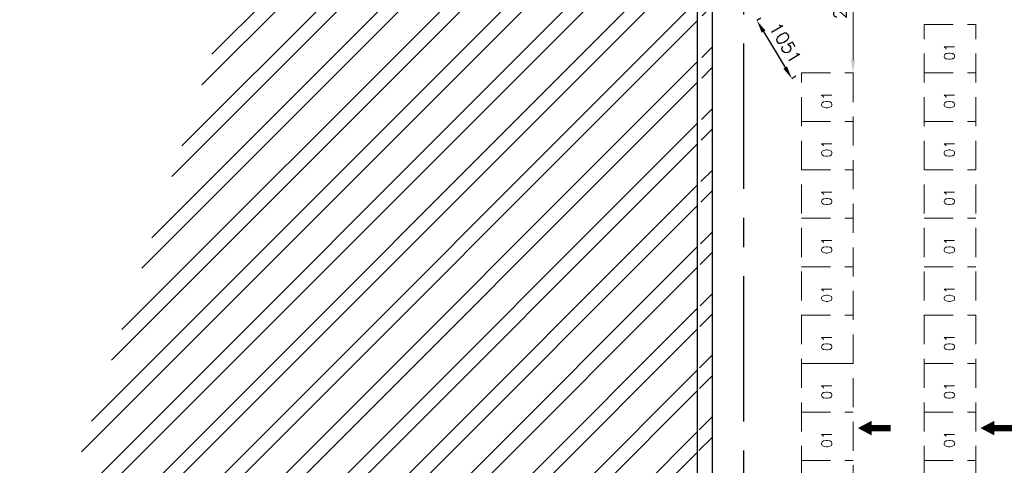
# Model space of a CAD drawing. Header units: inches. Extents: x 0 to 1564127, y -23460 to 23144100.
# Tile 164 of 215: x 1444298 to 1459548, y 152300 to 159200. Entities that reach past the tile are written whole.
import ezdxf

# ---------------------------------------------------------------- set-up
doc = ezdxf.new("R2010")
doc.units = ezdxf.units.IN
doc.header["$LTSCALE"] = 1800
doc.header["$MEASUREMENT"] = 0
doc.linetypes.add('CENTER', pattern=[2, 1.25, -0.25, 0.25, -0.25])
doc.linetypes.add('HIDDEN', pattern=[0.375, 0.25, -0.125])
doc.layers.get('0').update_dxf_attribs({"color": 253, "lineweight": 9})
for name, color, linetype in [('GRID', 251, 'CENTER'), ('ROOM', 7, 'Continuous'), ('WALL', 6, 'Continuous')]:
    doc.layers.add(name, color=color, linetype=linetype)
doc.layers.add('LAYOUT', color=8, linetype='Continuous', lineweight=9)
doc.layers.add('PNL', color=8, linetype='HIDDEN', lineweight=9)
doc.styles.add('ROMANS', font='romans.shx')
doc.dimstyles.new('STANDARD$0', dxfattribs={"dimtxt": 200, "dimasz": 200, "dimexe": 0, "dimexo": 100, "dimgap": 100, "dimtad": 1, "dimdec": 0, "dimzin": 0, "dimdsep": 46, "dimtxsty": 'ROMANS', "dimcen": 0.09, "dimclrd": 256, "dimclre": 256, "dimclrt": 256, "dimadec": 0, "dimazin": 0, "dimtfac": 1, "dimtdec": 0, "dimtmove": 0, "dimatfit": 3, "dimfxl": 1, "dimtolj": 1, "dimtzin": 0, "dimlwd": -1, "dimlwe": -1, "dimarcsym": 0})

# ---------------------------------------------------------------- blocks, each defined once
blk = doc.blocks.new('*D955')
at = {"layer": 'Defpoints', "color": 0, "transparency": 16777216}
for p in [(1457206, 160725), (1457413, 160725), (1457206, 158375)]:
    blk.add_point(p, dxfattribs=at)
at = {"layer": 'LAYOUT', "transparency": 16777216}
for p, q in [((1457313, 160725), (1457206, 160725)), ((1457206, 158575), (1457206, 160525)), ((1457106, 158375), (1457206, 158375))]:
    blk.add_line(p, q, dxfattribs=at)
for points in [[(1457172, 160525), (1457239, 160525), (1457206, 160725)], [(1457172, 158575), (1457239, 158575), (1457206, 158375)]]:
    blk.add_solid(points, dxfattribs=at)
at = {"layer": 'LAYOUT', "transparency": 16777216, "insert": (1457006, 159550), "char_height": 200, "attachment_point": 5, "rotation": 90, "style": 'ROMANS'}
blk.add_mtext('\\A1;2350', dxfattribs=at)
blk = doc.blocks.new('*D925')
at = {"layer": 'Defpoints', "color": 0, "transparency": 16777216}
for p in [(1455863, 159275), (1456406, 158375), (1456259, 158287)]:
    blk.add_point(p, dxfattribs=at)
at = {"layer": 'ROOM', "transparency": 16777216}
for p, q in [((1455777, 159224), (1455716, 159187)), ((1455820, 159016), (1456156, 158458)), ((1456320, 158324), (1456259, 158287))]:
    blk.add_line(p, q, dxfattribs=at)
for points in [[(1455848, 159033), (1455791, 158998), (1455716, 159187)], [(1456184, 158475), (1456127, 158441), (1456259, 158287)]]:
    blk.add_solid(points, dxfattribs=at)
at = {"layer": 'ROOM', "transparency": 16777216, "insert": (1456159, 158840), "char_height": 200, "attachment_point": 5, "rotation": 301.104, "style": 'ROMANS'}
blk.add_mtext('\\A1;1051', dxfattribs=at)

msp = doc.modelspace()

# ---------------------------------------------------------------- hatches: boundary and pattern name
h = msp.add_hatch()
h.set_pattern_fill('ANSI32', color=256, scale=1800, style=0)
h.set_pattern_definition([(45, (1295337.1, 1000), (-477.297, 477.297), []), (45, (1295655.3, 1000), (-477.297, 477.297), [])])
edge = h.paths.add_edge_path()
edge.add_line((1444297.82, 149590.31), (1454797.82, 149590.31))
edge.add_line((1444527.82, 149360.31), (1455027.82, 149360.31))
edge.add_line((1455027.82, 149360.31), (1455027.82, 181360.31))
edge.add_line((1454797.82, 149590.31), (1454797.82, 181590.31))

# ---------------------------------------------------------------- linework, layer by layer
at = {"layer": 'GRID'}
msp.add_line((1455512.82, 131380.31), (1455512.82, 183222.97), dxfattribs=at)
at = {"layer": 'LAYOUT', "color": 7}
for points in [[(1457279.41, 152876.56, 0, 225, 0), (1457492.76, 152876.56, 225, 225, 0)], [(1459179.41, 152876.56, 0, 225, 0), (1459392.76, 152876.56, 225, 225, 0)]]:
    msp.add_lwpolyline(points, format="xyseb", dxfattribs=at)
at = {"layer": 'LAYOUT', "color": 7, "const_width": 100}
for points in [[(1457492.76, 152876.56), (1457789.87, 152876.56)], [(1459392.76, 152876.56), (1459689.87, 152876.56)]]:
    msp.add_lwpolyline(points, dxfattribs=at)
at = {"layer": 'PNL', "color": 2}
for p, q in [((1458305.82, 150125.31), (1458305.82, 159125.31)), ((1458305.82, 159125.31), (1459105.82, 159125.31)), ((1459105.82, 150125.31), (1459105.82, 159125.31)), ((1456405.82, 150125.31), (1456405.82, 158375.31)), ((1456405.82, 158375.31), (1457205.82, 158375.31)), ((1457205.82, 158375.31), (1457205.82, 150125.31)), ((1458305.82, 158375.31), (1459105.82, 158375.31)), ((1456405.82, 157625.31), (1457205.82, 157625.31)), ((1458305.82, 157625.31), (1459105.82, 157625.31)), ((1456405.82, 156875.31), (1457205.82, 156875.31)), ((1458305.82, 156875.31), (1459105.82, 156875.31)), ((1456405.82, 156125.31), (1457205.82, 156125.31)), ((1458305.82, 156125.31), (1459105.82, 156125.31)), ((1456405.82, 155375.31), (1457205.82, 155375.31)), ((1458305.82, 155375.31), (1459105.82, 155375.31)), ((1456405.82, 154625.31), (1457205.82, 154625.31)), ((1458305.82, 154625.31), (1459105.82, 154625.31)), ((1456405.82, 153875.31), (1457205.82, 153875.31)), ((1457205.82, 153875.31), (1456605.82, 153875.31)), ((1458305.82, 153875.31), (1459105.82, 153875.31)), ((1456405.82, 153125.31), (1457205.82, 153125.31)), ((1458305.82, 153125.31), (1459105.82, 153125.31)), ((1456405.82, 152375.31), (1457205.82, 152375.31)), ((1458305.82, 152375.31), (1459105.82, 152375.31))]:
    msp.add_line(p, q, dxfattribs=at)
at = {"layer": 'WALL'}
for p, q in [((1454797.82, 149590.31), (1454797.82, 181590.31)), ((1455027.82, 149360.31), (1455027.82, 181360.31))]:
    msp.add_line(p, q, dxfattribs=at)

# ---------------------------------------------------------------- texts
at = {"layer": 'PNL', "color": 2, "style": 'ROMANS'}
for p in [(1458778.07, 158567.06), (1456878.07, 157817.06), (1458778.07, 157817.06), (1456878.07, 157067.06), (1458778.07, 157067.06), (1456878.07, 156317.06), (1458778.07, 156317.06), (1456878.07, 155567.06), (1458778.07, 155567.06), (1456878.07, 154817.06), (1458778.07, 154817.06), (1456878.07, 154067.06), (1458778.07, 154067.06), (1456878.07, 153317.06), (1458778.07, 153317.06), (1456878.07, 152567.06), (1458778.07, 152567.06)]:
    msp.add_text('01', height=160, rotation=90, dxfattribs=at).set_placement(p)

# ---------------------------------------------------------------- dimensions: what is measured, and where the dimension line sits
at = {"layer": 'LAYOUT', "color": 7}
dim = msp.add_linear_dim(base=(1457205.82, 160725.31), p1=(1457205.82, 158375.31), p2=(1457412.82, 160725.31), angle=90, dimstyle='STANDARD$0', override={"dimfxl": 0.5, "dimarcsym": 2}, dxfattribs=at)
dim.commit()
dim.dimension.update_dxf_attribs({"geometry": '*D955', "text_midpoint": (1457005.82, 159550.31)})
at = {"layer": 'ROOM', "color": 7}
dim = msp.add_aligned_dim(p1=(1455862.82, 159275.31), p2=(1456405.82, 158375.31), distance=-171.25, dimstyle='STANDARD$0', override={"dimfxl": 0.5, "dimarcsym": 2}, dxfattribs=at)
dim.commit()
dim.dimension.update_dxf_attribs({"geometry": '*D925', "text_midpoint": (1456158.95, 158840.16)})

doc.saveas('drawing.dxf')
